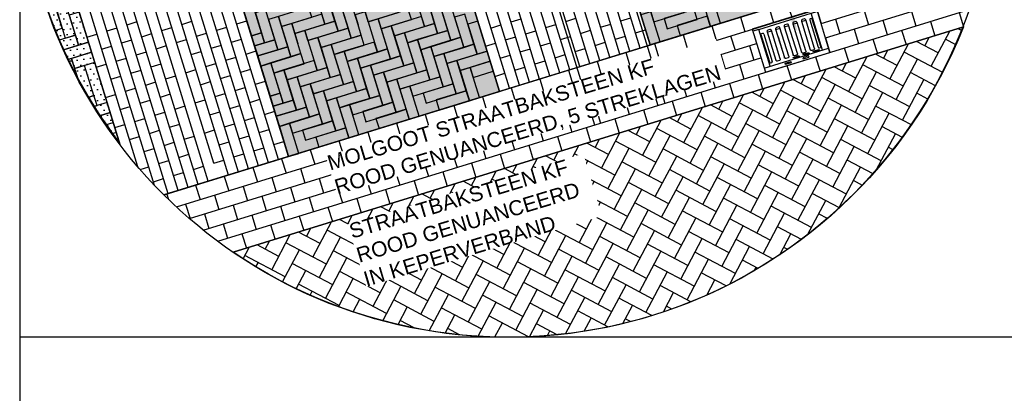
# Model space of a CAD drawing. Header units: metres. Extents: x 252743 to 254903, y 592696 to 593766.
# Tile 203 of 256: x 254463.93 to 254470.49, y 593475.3 to 593477.78. Entities that reach past the tile are written whole.
import ezdxf
from ezdxf import colors
from ezdxf.entities.mleader import LeaderData, LeaderLine
from ezdxf.math import Vec2, Vec3

# ---------------------------------------------------------------- set-up
doc = ezdxf.new("R2010")
doc.units = ezdxf.units.M
for name, color, linetype in [('N-WB-AANDUIDING PROFIEL', 4, 'Continuous'), ('N-WB-PROFIEL-ARC', 8, 'Continuous'), ('N-WB-PROFIEL-ARCERING', 8, 'Continuous'), ('N-WB-PROFIEL-KOLK', 8, 'Continuous'), ('N-WB-PROFIEL-LIJN', 3, 'Continuous'), ('N-WB-PROFIEL-TEKST 50', 7, 'Continuous')]:
    doc.layers.add(name, color=color, linetype=linetype)
doc.layers.add('N-WB-PROFIEL-HULP', color=6, linetype='Continuous', plot=False)
doc.layers.get('0').freeze()
doc.styles.add('N_STANDAARD HOLLEMA', font='arial.ttf', dxfattribs={"height": 2})
doc.styles.add('N_STANDARD 50', font='arial.ttf', dxfattribs={"height": 0.1})

# ---------------------------------------------------------------- blocks, each defined once
blk = doc.blocks.new('STR 9737')
at = {"ltscale": 0.2}
for p, q in [((1248.8465, 238.8777), (1248.8045, 238.8777)), ((1248.8465, 238.6212), (1248.8465, 238.8777)), ((1248.8623, 238.8445), (1248.8465, 238.8445)), ((1248.8515, 238.6403), (1248.8515, 238.8445)), ((1248.8698, 238.837), (1248.8698, 238.6478)), ((1248.8945, 238.8441), (1248.9245, 238.8441)), ((1248.9545, 238.8441), (1248.9845, 238.8441)), ((1249.0145, 238.8441), (1249.0445, 238.8441)), ((1249.0745, 238.8441), (1249.1045, 238.8441)), ((1249.1345, 238.8441), (1249.1645, 238.8441)), ((1249.1893, 238.838), (1249.1893, 238.6488)), ((1249.1968, 238.8455), (1249.2125, 238.8455)), ((1249.2075, 238.6413), (1249.2075, 238.8455)), ((1249.2125, 238.6212), (1249.2125, 238.8777)), ((1249.2125, 238.8777), (1249.2545, 238.8777)), ((1248.8623, 238.6403), (1248.8465, 238.6403)), ((1249.1968, 238.6413), (1249.2125, 238.6413))]:
    blk.add_line(p, q, dxfattribs=at)
blk.add_line((1248.8045, 238.6212), (1249.2545, 238.6212))
blk.add_lwpolyline([(1249.2545, 238.8922), (1248.8045, 238.8922), (1248.8045, 238.5922), (1249.2545, 238.5922)], close=True, dxfattribs=at)
blk.add_lwpolyline([(1248.8465, 238.8777), (1248.8465, 238.8777), (1249.2125, 238.8777)], dxfattribs=at)
for points in [[(1248.9245, 238.6478), (1248.9245, 238.847, 0.414214), (1248.917, 238.8545), (1248.902, 238.8545, 0.414214), (1248.8945, 238.847), (1248.8945, 238.6478)], [(1248.9845, 238.6478), (1248.9845, 238.847, 0.414214), (1248.977, 238.8545), (1248.962, 238.8545, 0.414214), (1248.9545, 238.847), (1248.9545, 238.6478)], [(1249.0445, 238.6478), (1249.0445, 238.847, 0.414214), (1249.037, 238.8545), (1249.022, 238.8545, 0.414214), (1249.0145, 238.847), (1249.0145, 238.6478)], [(1249.1045, 238.6478), (1249.1045, 238.847, 0.414214), (1249.097, 238.8545), (1249.082, 238.8545, 0.414214), (1249.0745, 238.847), (1249.0745, 238.6478)], [(1249.1645, 238.6478), (1249.1645, 238.847, 0.414214), (1249.157, 238.8545), (1249.142, 238.8545, 0.414214), (1249.1345, 238.847), (1249.1345, 238.6478)], [(1248.9245, 238.6478), (1248.9245, 238.6478, -0.414214), (1248.917, 238.6403), (1248.902, 238.6403, -0.414214), (1248.8945, 238.6478), (1248.8945, 238.6478)], [(1248.9845, 238.6478), (1248.9845, 238.6478, -0.414214), (1248.977, 238.6403), (1248.962, 238.6403, -0.414214), (1248.9545, 238.6478), (1248.9545, 238.6478)], [(1249.0445, 238.6478), (1249.0445, 238.6478, -0.414214), (1249.037, 238.6403), (1249.022, 238.6403, -0.414214), (1249.0145, 238.6478), (1249.0145, 238.6478)], [(1249.1045, 238.6478), (1249.1045, 238.6478, -0.414214), (1249.097, 238.6403), (1249.082, 238.6403, -0.414214), (1249.0745, 238.6478), (1249.0745, 238.6478)], [(1249.1645, 238.6478), (1249.1645, 238.6478, -0.414214), (1249.157, 238.6403), (1249.142, 238.6403, -0.414214), (1249.1345, 238.6478), (1249.1345, 238.6478)]]:
    blk.add_lwpolyline(points, format="xyb", dxfattribs=at)
for points in [[(1249.0108, 238.6321), (1249.0506, 238.6321), (1249.0506, 238.6263), (1249.0108, 238.6263)], [(1249.0808, 238.6321), (1249.1206, 238.6321), (1249.1206, 238.6263), (1249.0808, 238.6263)], [(1249.1508, 238.6321), (1249.1906, 238.6321), (1249.1906, 238.6263), (1249.1508, 238.6263)], [(1248.9472, 238.6107), (1248.988, 238.6107), (1248.988, 238.6024), (1248.9472, 238.6024)], [(1249.1119, 238.6107), (1249.071, 238.6107), (1249.071, 238.6024), (1249.1119, 238.6024)]]:
    blk.add_lwpolyline(points, close=True)
for centre, start, end in [((1248.8623, 238.837), 0, 90), ((1249.1968, 238.838), 90, 180), ((1248.8623, 238.6478), 270, 0), ((1249.1968, 238.6488), 180, 270)]:
    blk.add_arc(centre, 0.0075, start, end, dxfattribs=at)

msp = doc.modelspace()

# ---------------------------------------------------------------- hatches: boundary and pattern name
at = {"layer": 'N-WB-PROFIEL-ARC'}
h = msp.add_hatch(dxfattribs=at)
h.set_pattern_fill('DOTS', color=1, scale=0.025, angle=107.1329, style=0)
h.set_pattern_definition([(124.26576, (254455.38964, 593473.165066), (-0.04397181, -0.00594577), [0, -0.0396875])])
h.paths.add_polyline_path([(254468.1342, 593477.6154), (254469.5395, 593478.0486), (254468.3431, 593481.9284), (254466.9382, 593481.4952)])
h = msp.add_hatch(dxfattribs=at)
h.set_pattern_fill('DOTS', color=1, scale=0.025, angle=107.1329, style=0)
h.set_pattern_definition([(124.26576, (254452.98134, 593472.421015), (-0.04397181, -0.00594577), [0, -0.0396875])])
h.paths.add_polyline_path([(254465.7258, 593476.8729), (254467.1302, 593477.3058), (254465.9343, 593481.1859), (254464.5295, 593480.7527)])
h = msp.add_hatch(dxfattribs=at)
h.set_pattern_fill('DOTS', color=1, scale=0.025, angle=107.1329, style=0)
h.set_pattern_definition([(124.26576, (254450.572377, 593471.680058), (-0.04397181, -0.00594577), [0, -0.0396875])])
edge = h.paths.add_edge_path()
edge.add_arc((254467.1425, 593478.9173), 3.2068, 176.76852, 217.5036)
edge.add_line((254464.5985, 593476.9649), (254463.9408, 593479.0981))
h = msp.add_hatch(dxfattribs=at)
h.set_pattern_fill('AR-HBONE', color=256, scale=0.001, style=0)
h.set_pattern_definition([(62.1329, (254465.25332, 593476.30872), (-0.0423277, 0.137308), [0.3048, -0.1016]), (152.1329, (254465.30081, 593476.39853), (-0.0423277, 0.137308), [0.3048, -0.1016])])
edge = h.paths.add_edge_path()
edge.add_arc((254467.1898, 593478.9299), 3.259, 235.75936, 338.50636, ccw=False)
edge.add_line((254465.356, 593476.2357), (254470.2222, 593477.7358))

# ---------------------------------------------------------------- linework, layer by layer
at = {"layer": 'N-WB-AANDUIDING PROFIEL', "lineweight": -3}
msp.add_circle((254467.1887, 593478.9229), 3.2527, dxfattribs=at)
at = {"layer": 'N-WB-PROFIEL-ARC'}
for p, q in [((254468.0003, 593477.5745), (254466.8044, 593481.454)), ((254468.0673, 593477.5949), (254466.8713, 593481.4746)), ((254468.1341, 593477.6157), (254466.9382, 593481.4952)), ((254467.7997, 593477.5124), (254466.6037, 593481.3921)), ((254467.8665, 593477.5332), (254466.6706, 593481.4127)), ((254467.9335, 593477.5537), (254466.7375, 593481.4333)), ((254467.5989, 593477.4507), (254466.403, 593481.3302)), ((254467.6659, 593477.4712), (254466.4699, 593481.3508)), ((254467.7327, 593477.492), (254466.5368, 593481.3715)), ((254467.3982, 593477.3887), (254466.2023, 593481.2684)), ((254467.4652, 593477.4093), (254466.2692, 593481.289)), ((254467.532, 593477.4299), (254466.3361, 593481.3096)), ((254467.1306, 593477.3062), (254465.9346, 593481.1859)), ((254467.1975, 593477.3268), (254466.0016, 593481.2065)), ((254467.2644, 593477.3474), (254466.0685, 593481.2271)), ((254467.3313, 593477.3681), (254466.1354, 593481.2477)), ((254465.7255, 593476.8728), (254464.5295, 593480.7527)), ((254465.6586, 593476.8522), (254464.4699, 593480.7083)), ((254465.5917, 593476.8316), (254464.4205, 593480.6308)), ((254465.5248, 593476.811), (254464.3722, 593480.5499)), ((254465.4579, 593476.7903), (254464.325, 593480.4653)), ((254465.391, 593476.7697), (254464.279, 593480.3767)), ((254465.3241, 593476.7491), (254464.2344, 593480.2838)), ((254465.2262, 593476.8288), (254464.1913, 593480.186)), ((254465.1903, 593476.7079), (254464.1499, 593480.0828)), ((254465.1234, 593476.6872), (254464.1103, 593479.9734)), ((254465.0565, 593476.6666), (254464.073, 593479.8569)), ((254464.9896, 593476.646), (254464.0383, 593479.7319)), ((254464.9227, 593476.6254), (254464.0066, 593479.5969)), ((254464.8323, 593476.6808), (254463.9789, 593479.4492)), ((254464.7212, 593476.8037), (254463.9563, 593479.285)), ((254464.6031, 593476.9495), (254463.9408, 593479.0981)), ((254470.3828, 593478.3086), (254464.8949, 593476.6168)), ((254470.383, 593478.3092), (254466.3171, 593477.0558)), ((254467.6411, 593477.4634), (254470.0113, 593478.194)), ((254468.9281, 593477.8601), (254468.9576, 593477.7646)), ((254469.2443, 593477.8529), (254469.2737, 593477.7574)), ((254469.5604, 593477.8457), (254469.5899, 593477.7502)), ((254465.3802, 593477.7553), (254465.4471, 593477.7759)), ((254467.2076, 593477.7694), (254467.2745, 593477.79)), ((254467.5731, 593477.7722), (254467.64, 593477.7928)), ((254467.9385, 593477.775), (254468.0054, 593477.7956)), ((254468.737, 593477.8012), (254468.7665, 593477.7056)), ((254469.3693, 593477.7868), (254469.3987, 593477.6913)), ((254469.6854, 593477.7796), (254469.7149, 593477.6841)), ((254469.8765, 593477.8386), (254469.906, 593477.743)), ((254470.1927, 593477.8314), (254470.2222, 593477.7358)), ((254464.5155, 593477.7085), (254464.5824, 593477.7291)), ((254464.6493, 593477.7497), (254464.7162, 593477.7704)), ((254464.881, 593477.7113), (254464.9479, 593477.7319)), ((254465.0147, 593477.7525), (254465.0816, 593477.7731)), ((254465.2464, 593477.714), (254465.3133, 593477.7347)), ((254467.0738, 593477.7282), (254467.1407, 593477.7488)), ((254467.3055, 593477.6897), (254467.3724, 593477.7103)), ((254467.4393, 593477.731), (254467.5062, 593477.7516)), ((254467.6709, 593477.6925), (254467.7378, 593477.7131)), ((254467.8047, 593477.7337), (254467.8716, 593477.7544)), ((254468.0364, 593477.6953), (254468.1033, 593477.7159)), ((254468.5459, 593477.7423), (254468.5753, 593477.6467)), ((254469.4943, 593477.7207), (254469.5238, 593477.6252)), ((254469.8104, 593477.7135), (254469.8399, 593477.618)), ((254470.0016, 593477.7725), (254470.031, 593477.6769)), ((254464.3817, 593477.6672), (254464.4486, 593477.6879)), ((254464.6133, 593477.6288), (254464.6802, 593477.6494)), ((254464.7471, 593477.67), (254464.814, 593477.6906)), ((254464.9788, 593477.6315), (254465.0457, 593477.6522)), ((254465.1126, 593477.6728), (254465.1795, 593477.6934)), ((254465.3442, 593477.6343), (254465.4111, 593477.6549)), ((254467.1717, 593477.6485), (254467.2385, 593477.6691)), ((254467.5371, 593477.6512), (254467.604, 593477.6719)), ((254467.9026, 593477.654), (254467.9695, 593477.6746)), ((254468.3547, 593477.6834), (254468.3842, 593477.5878)), ((254468.6709, 593477.6762), (254468.7003, 593477.5806)), ((254468.987, 593477.669), (254469.0165, 593477.5734)), ((254469.3032, 593477.6618), (254469.3326, 593477.5662)), ((254469.6193, 593477.6546), (254469.6488, 593477.5591)), ((254464.4796, 593477.5875), (254464.5464, 593477.6081)), ((254464.845, 593477.5903), (254464.9119, 593477.6109)), ((254465.2104, 593477.5931), (254465.2773, 593477.6137)), ((254467.0378, 593477.6072), (254467.1047, 593477.6278)), ((254467.2695, 593477.5687), (254467.3364, 593477.5894)), ((254467.4033, 593477.61), (254467.4702, 593477.6306)), ((254467.6349, 593477.5715), (254467.7018, 593477.5921)), ((254467.7688, 593477.6128), (254467.8356, 593477.6334)), ((254468.1636, 593477.6244), (254468.1931, 593477.5289)), ((254468.4798, 593477.6173), (254468.5092, 593477.5217)), ((254468.7959, 593477.6101), (254468.8254, 593477.5145)), ((254469.4282, 593477.5957), (254469.4577, 593477.5001)), ((254464.5774, 593477.5078), (254464.6443, 593477.5284)), ((254464.7112, 593477.5491), (254464.7781, 593477.5697)), ((254465.0766, 593477.5518), (254465.1435, 593477.5724)), ((254465.3083, 593477.5134), (254465.3752, 593477.534)), ((254465.4421, 593477.5546), (254465.509, 593477.5752)), ((254467.1357, 593477.5275), (254467.2026, 593477.5481)), ((254467.5011, 593477.5303), (254467.568, 593477.5509)), ((254467.9725, 593477.5655), (254468.002, 593477.47)), ((254468.2886, 593477.5583), (254468.3181, 593477.4628)), ((254468.6048, 593477.5512), (254468.6342, 593477.4556)), ((254469.2371, 593477.5368), (254469.2665, 593477.4412)), ((254464.4436, 593477.4666), (254464.5105, 593477.4872)), ((254464.6752, 593477.4281), (254464.7421, 593477.4487)), ((254464.809, 593477.4693), (254464.8759, 593477.49)), ((254465.0406, 593477.4309), (254465.1075, 593477.4515)), ((254465.1745, 593477.4721), (254465.2413, 593477.4927)), ((254465.4061, 593477.4336), (254465.473, 593477.4543)), ((254467.2335, 593477.4478), (254467.3004, 593477.4684)), ((254467.3673, 593477.489), (254467.4342, 593477.5096)), ((254467.5902, 593477.4477), (254467.6197, 593477.3521)), ((254467.7814, 593477.5066), (254467.8108, 593477.411)), ((254468.0975, 593477.4994), (254468.127, 593477.4039)), ((254468.4137, 593477.4922), (254468.4431, 593477.3967)), ((254468.7298, 593477.485), (254468.7593, 593477.3895)), ((254469.0459, 593477.4779), (254469.0754, 593477.3823)), ((254464.5414, 593477.3868), (254464.6083, 593477.4075)), ((254464.9069, 593477.3896), (254464.9738, 593477.4102)), ((254465.2723, 593477.3924), (254465.3392, 593477.413)), ((254467.0997, 593477.4065), (254467.1666, 593477.4272)), ((254467.3991, 593477.3888), (254467.4286, 593477.2932)), ((254467.7153, 593477.3816), (254467.7447, 593477.286)), ((254467.9064, 593477.4405), (254467.9358, 593477.3449)), ((254468.2225, 593477.4333), (254468.252, 593477.3378)), ((254468.5387, 593477.4261), (254468.5681, 593477.3306)), ((254468.8548, 593477.4189), (254468.8843, 593477.3234)), ((254464.6392, 593477.3071), (254464.7061, 593477.3277)), ((254464.7731, 593477.3484), (254464.8399, 593477.369)), ((254465.1385, 593477.3511), (254465.2054, 593477.3718)), ((254465.3701, 593477.3127), (254465.437, 593477.3333)), ((254465.5039, 593477.3539), (254465.5708, 593477.3745)), ((254467.208, 593477.3299), (254467.2375, 593477.2343)), ((254467.5241, 593477.3227), (254467.5536, 593477.2271)), ((254467.8403, 593477.3155), (254467.8697, 593477.2199)), ((254468.0314, 593477.3744), (254468.0609, 593477.2788)), ((254468.3475, 593477.3672), (254468.377, 593477.2717)), ((254468.6637, 593477.36), (254468.6932, 593477.2645)), ((254464.5055, 593477.2659), (254464.5723, 593477.2865)), ((254464.8709, 593477.2687), (254464.9378, 593477.2893)), ((254465.1025, 593477.2302), (254465.1694, 593477.2508)), ((254465.2363, 593477.2714), (254465.3032, 593477.2921)), ((254465.468, 593477.233), (254465.5348, 593477.2536)), ((254467.0169, 593477.2709), (254467.0463, 593477.1754)), ((254467.333, 593477.2638), (254467.3625, 593477.1682)), ((254467.6492, 593477.2566), (254467.6786, 593477.161)), ((254467.9653, 593477.2494), (254467.9948, 593477.1538)), ((254468.1564, 593477.3083), (254468.1859, 593477.2127)), ((254468.4726, 593477.3011), (254468.502, 593477.2056)), ((254464.6033, 593477.1862), (254464.6702, 593477.2068)), ((254464.7371, 593477.2274), (254464.804, 593477.248)), ((254464.9687, 593477.1889), (254465.0356, 593477.2096)), ((254465.3341, 593477.1917), (254465.401, 593477.2123)), ((254466.8257, 593477.212), (254466.8552, 593477.1165)), ((254467.1419, 593477.2048), (254467.1714, 593477.1093)), ((254467.458, 593477.1976), (254467.4875, 593477.1021)), ((254467.7742, 593477.1905), (254467.8036, 593477.0949)), ((254468.0903, 593477.1833), (254468.1198, 593477.0877)), ((254468.2814, 593477.2422), (254468.3109, 593477.1466)), ((254464.7011, 593477.1064), (254464.768, 593477.1271)), ((254464.8349, 593477.1477), (254464.9018, 593477.1683)), ((254465.2003, 593477.1505), (254465.2672, 593477.1711)), ((254465.432, 593477.112), (254465.4989, 593477.1326)), ((254465.5658, 593477.1532), (254465.6327, 593477.1739)), ((254466.6346, 593477.1531), (254466.6641, 593477.0575)), ((254466.9508, 593477.1459), (254466.9802, 593477.0504)), ((254467.2669, 593477.1387), (254467.2964, 593477.0432)), ((254467.5831, 593477.1315), (254467.6125, 593477.036)), ((254467.8992, 593477.1244), (254467.9287, 593477.0288)), ((254464.5673, 593477.0652), (254464.6342, 593477.0858)), ((254464.9327, 593477.068), (254464.9996, 593477.0886)), ((254465.2982, 593477.0707), (254465.3651, 593477.0914)), ((254465.5298, 593477.0323), (254465.5967, 593477.0529)), ((254466.4435, 593477.0942), (254466.473, 593476.9986)), ((254466.7596, 593477.087), (254466.7891, 593476.9914)), ((254467.0758, 593477.0798), (254467.1052, 593476.9843)), ((254467.3919, 593477.0726), (254467.4214, 593476.9771)), ((254467.7081, 593477.0654), (254467.7375, 593476.9699)), ((254464.6651, 593476.9855), (254464.732, 593477.0061)), ((254464.7989, 593477.0267), (254464.8658, 593477.0473)), ((254465.0306, 593476.9883), (254465.0975, 593477.0089)), ((254465.1644, 593477.0295), (254465.2313, 593477.0501)), ((254465.396, 593476.991), (254465.4629, 593477.0117)), ((254466.2524, 593477.0353), (254466.2818, 593476.9397)), ((254466.5685, 593477.0281), (254466.598, 593476.9325)), ((254466.8847, 593477.0209), (254466.9141, 593476.9253)), ((254467.2008, 593477.0137), (254467.2303, 593476.9181)), ((254467.5169, 593477.0065), (254467.5464, 593476.911)), ((254464.763, 593476.9058), (254464.8299, 593476.9264)), ((254464.8968, 593476.947), (254464.9637, 593476.9676)), ((254465.2622, 593476.9498), (254465.3291, 593476.9704)), ((254465.4939, 593476.9113), (254465.5607, 593476.9319)), ((254465.6277, 593476.9526), (254465.6946, 593476.9732)), ((254466.0612, 593476.9763), (254466.0907, 593476.8808)), ((254466.3774, 593476.9692), (254466.4069, 593476.8736)), ((254466.6935, 593476.962), (254466.723, 593476.8664)), ((254467.0097, 593476.9548), (254467.0391, 593476.8592)), ((254467.3258, 593476.9476), (254467.3553, 593476.852)), ((254464.9946, 593476.8673), (254465.0615, 593476.8879)), ((254465.36, 593476.8701), (254465.4269, 593476.8907)), ((254465.679, 593476.8585), (254465.7085, 593476.763)), ((254465.8701, 593476.9174), (254465.8996, 593476.8219)), ((254466.1863, 593476.9102), (254466.2157, 593476.8147)), ((254466.5024, 593476.9031), (254466.5319, 593476.8075)), ((254466.8186, 593476.8959), (254466.848, 593476.8003)), ((254467.1347, 593476.8887), (254467.1642, 593476.7931)), ((254464.7353, 593476.7874), (254464.7939, 593476.8054)), ((254464.8608, 593476.826), (254464.9277, 593476.8467)), ((254465.0925, 593476.7876), (254465.1593, 593476.8082)), ((254465.2262, 593476.8288), (254465.2931, 593476.8494)), ((254465.4879, 593476.7996), (254465.5173, 593476.704)), ((254465.804, 593476.7924), (254465.8335, 593476.6968)), ((254465.9951, 593476.8513), (254466.0246, 593476.7558)), ((254466.3113, 593476.8441), (254466.3407, 593476.7486)), ((254466.6274, 593476.837), (254466.6569, 593476.7414)), ((254466.9436, 593476.8298), (254466.973, 593476.7342)), ((254464.8248, 593476.7051), (254464.8917, 593476.7257)), ((254464.9586, 593476.7463), (254465.0255, 593476.7669)), ((254465.2967, 593476.7407), (254465.3262, 593476.6451)), ((254465.6129, 593476.7335), (254465.6424, 593476.6379)), ((254465.929, 593476.7263), (254465.9585, 593476.6307)), ((254466.1202, 593476.7852), (254466.1496, 593476.6897)), ((254466.4363, 593476.778), (254466.4658, 593476.6825)), ((254466.7524, 593476.7709), (254466.7819, 593476.6753)), ((254465.1056, 593476.6818), (254465.1351, 593476.5862)), ((254465.4218, 593476.6746), (254465.4512, 593476.579)), ((254465.7379, 593476.6674), (254465.7674, 593476.5718)), ((254466.0541, 593476.6602), (254466.0835, 593476.5646)), ((254466.2452, 593476.7191), (254466.2746, 593476.6236)), ((254466.5613, 593476.7119), (254466.5908, 593476.6164)), ((254464.9145, 593476.6228), (254464.9257, 593476.5866)), ((254465.2306, 593476.6157), (254465.2601, 593476.5201)), ((254465.5468, 593476.6085), (254465.5762, 593476.5129)), ((254465.8629, 593476.6013), (254465.8924, 593476.5057)), ((254466.1791, 593476.5941), (254466.2085, 593476.4985)), ((254466.3702, 593476.653), (254466.3997, 593476.5575)), ((254465.0395, 593476.5567), (254465.069, 593476.4612)), ((254465.3557, 593476.5496), (254465.3851, 593476.454)), ((254465.6718, 593476.5424), (254465.7013, 593476.4468)), ((254465.9879, 593476.5352), (254466.0174, 593476.4396)), ((254465.1645, 593476.4906), (254465.194, 593476.3951)), ((254465.4807, 593476.4834), (254465.5101, 593476.3879)), ((254465.7968, 593476.4763), (254465.8263, 593476.3807)), ((254465.2896, 593476.4245), (254465.319, 593476.329)), ((254465.6057, 593476.4173), (254465.6352, 593476.3218)), ((254465.4146, 593476.3584), (254465.444, 593476.2629))]:
    msp.add_line(p, q, dxfattribs=at)
at = {"layer": 'N-WB-PROFIEL-ARC', "flags": 128}
for points in [[(254465.9054, 593477.9539), (254465.9673, 593477.7532), (254466.0342, 593477.7738), (254465.9723, 593477.9745)], [(254465.9054, 593477.9539), (254465.9673, 593477.7532), (254466.0342, 593477.7738), (254465.9723, 593477.9745)], [(254465.9929, 593477.9076), (254466.0548, 593477.7069), (254466.1217, 593477.7276), (254466.0598, 593477.9282)], [(254465.9929, 593477.9076), (254466.0548, 593477.7069), (254466.1217, 593477.7276), (254466.0598, 593477.9282)], [(254466.6568, 593477.8926), (254466.7187, 593477.6919), (254466.7856, 593477.7125), (254466.7237, 593477.9132)], [(254466.6568, 593477.8926), (254466.7187, 593477.6919), (254466.7856, 593477.7125), (254466.7237, 593477.9132)], [(254468.4742, 593477.94), (254468.5361, 593477.7393), (254468.603, 593477.7599), (254468.5411, 593477.9606)], [(254468.4742, 593477.94), (254468.5361, 593477.7393), (254468.603, 593477.7599), (254468.5411, 593477.9606)], [(254464.1758, 593477.8603), (254464.2377, 593477.6596), (254464.3046, 593477.6802), (254464.2427, 593477.8809)], [(254465.4164, 593477.8763), (254465.4783, 593477.6756), (254465.5452, 593477.6963), (254465.4833, 593477.897)], [(254465.4164, 593477.8763), (254465.4783, 593477.6756), (254465.5452, 593477.6963), (254465.4833, 593477.897)], [(254465.5039, 593477.8301), (254465.5658, 593477.6294), (254465.6327, 593477.65), (254465.5708, 593477.8507)], [(254465.5039, 593477.8301), (254465.5658, 593477.6294), (254465.6327, 593477.65), (254465.5708, 593477.8507)], [(254465.859, 593477.8663), (254465.6583, 593477.8044), (254465.679, 593477.7375), (254465.8796, 593477.7994)], [(254465.859, 593477.8663), (254465.6583, 593477.8044), (254465.679, 593477.7375), (254465.8796, 593477.7994)], [(254466.4355, 593477.8976), (254466.2349, 593477.8357), (254466.2555, 593477.7688), (254466.4562, 593477.8307)], [(254466.5231, 593477.8513), (254466.3224, 593477.7894), (254466.343, 593477.7225), (254466.5437, 593477.7844)], [(254466.7444, 593477.8463), (254466.8062, 593477.6456), (254466.8731, 593477.6663), (254466.8112, 593477.8669)], [(254466.7444, 593477.8463), (254466.8062, 593477.6456), (254466.8731, 593477.6663), (254466.8112, 593477.8669)], [(254468.3403, 593477.8987), (254468.1396, 593477.8368), (254468.1602, 593477.7699), (254468.3609, 593477.8318)], [(254468.3403, 593477.8987), (254468.1396, 593477.8368), (254468.1602, 593477.7699), (254468.3609, 593477.8318)], [(254468.4278, 593477.8524), (254468.2271, 593477.7905), (254468.2477, 593477.7236), (254468.4484, 593477.7855)], [(254468.4278, 593477.8524), (254468.2271, 593477.7905), (254468.2477, 593477.7236), (254468.4484, 593477.7855)], [(254464.2634, 593477.814), (254464.3252, 593477.6133), (254464.3921, 593477.634), (254464.3303, 593477.8346)], [(254465.5914, 593477.7838), (254465.6533, 593477.5831), (254465.7202, 593477.6037), (254465.6583, 593477.8044)], [(254465.5914, 593477.7838), (254465.6533, 593477.5831), (254465.7202, 593477.6037), (254465.6583, 593477.8044)], [(254465.9467, 593477.8201), (254465.746, 593477.7582), (254465.7666, 593477.6913), (254465.9673, 593477.7532)], [(254466.0342, 593477.7738), (254465.8335, 593477.7119), (254465.8541, 593477.645), (254466.0548, 593477.7069)], [(254466.2555, 593477.7688), (254466.3174, 593477.5681), (254466.3843, 593477.5888), (254466.3224, 593477.7894)], [(254466.2555, 593477.7688), (254466.3174, 593477.5681), (254466.3843, 593477.5888), (254466.3224, 593477.7894)], [(254466.6106, 593477.8051), (254466.4099, 593477.7432), (254466.4305, 593477.6763), (254466.6312, 593477.7382)], [(254466.8319, 593477.8), (254466.8938, 593477.5994), (254466.9606, 593477.62), (254466.8988, 593477.8207)], [(254466.8319, 593477.8), (254466.8938, 593477.5994), (254466.9606, 593477.62), (254466.8988, 593477.8207)], [(254466.9194, 593477.7538), (254466.9813, 593477.5531), (254467.0482, 593477.5737), (254466.9863, 593477.7744)], [(254466.9194, 593477.7538), (254466.9813, 593477.5531), (254467.0482, 593477.5737), (254466.9863, 593477.7744)], [(254468.0727, 593477.8162), (254468.1346, 593477.6155), (254468.2015, 593477.6361), (254468.1396, 593477.8368)], [(254468.0727, 593477.8162), (254468.1346, 593477.6155), (254468.2015, 593477.6361), (254468.1396, 593477.8368)], [(254468.5153, 593477.8061), (254468.3146, 593477.7443), (254468.3353, 593477.6774), (254468.5359, 593477.7393)], [(254468.5153, 593477.8061), (254468.3146, 593477.7443), (254468.3353, 593477.6774), (254468.5359, 593477.7393)], [(254466.1217, 593477.7276), (254465.921, 593477.6657), (254465.9417, 593477.5988), (254466.1423, 593477.6607)], [(254466.1217, 593477.7276), (254465.921, 593477.6657), (254465.9417, 593477.5988), (254466.1423, 593477.6607)], [(254466.343, 593477.7225), (254466.4049, 593477.5219), (254466.4718, 593477.5425), (254466.4099, 593477.7432)], [(254466.343, 593477.7225), (254466.4049, 593477.5219), (254466.4718, 593477.5425), (254466.4099, 593477.7432)], [(254466.6981, 593477.7588), (254466.4974, 593477.6969), (254466.518, 593477.63), (254466.7187, 593477.6919)], [(254466.7856, 593477.7125), (254466.5849, 593477.6506), (254466.6056, 593477.5837), (254466.8062, 593477.6456)], [(254465.5452, 593477.6963), (254465.4783, 593477.6756), (254465.4989, 593477.6088), (254465.5658, 593477.6294)], [(254465.5452, 593477.6963), (254465.4783, 593477.6756), (254465.4989, 593477.6088), (254465.5658, 593477.6294)], [(254465.6327, 593477.65), (254465.4989, 593477.6088), (254465.5195, 593477.5419), (254465.6533, 593477.5831)], [(254465.6327, 593477.65), (254465.4989, 593477.6088), (254465.5195, 593477.5419), (254465.6533, 593477.5831)], [(254465.854, 593477.645), (254465.9159, 593477.4443), (254465.9828, 593477.465), (254465.9209, 593477.6656)], [(254465.854, 593477.645), (254465.9159, 593477.4443), (254465.9828, 593477.465), (254465.9209, 593477.6656)], [(254466.2092, 593477.6813), (254466.0085, 593477.6194), (254466.0292, 593477.5525), (254466.2298, 593477.6144)], [(254466.2092, 593477.6813), (254466.0085, 593477.6194), (254466.0292, 593477.5525), (254466.2298, 593477.6144)], [(254466.4305, 593477.6763), (254466.4924, 593477.4756), (254466.5593, 593477.4962), (254466.4974, 593477.6969)], [(254466.4305, 593477.6763), (254466.4924, 593477.4756), (254466.5593, 593477.4962), (254466.4974, 593477.6969)], [(254466.518, 593477.63), (254466.5799, 593477.4293), (254466.6468, 593477.45), (254466.5849, 593477.6506)], [(254466.8731, 593477.6663), (254466.6725, 593477.6044), (254466.6931, 593477.5375), (254466.8938, 593477.5994)], [(254465.7202, 593477.6037), (254465.5195, 593477.5419), (254465.5402, 593477.475), (254465.7408, 593477.5369)], [(254465.7202, 593477.6037), (254465.5195, 593477.5419), (254465.5402, 593477.475), (254465.7408, 593477.5369)], [(254465.9417, 593477.5988), (254466.0035, 593477.3981), (254466.0704, 593477.4187), (254466.0085, 593477.6194)], [(254465.9417, 593477.5988), (254466.0035, 593477.3981), (254466.0704, 593477.4187), (254466.0085, 593477.6194)], [(254466.2967, 593477.635), (254466.0961, 593477.5731), (254466.1167, 593477.5062), (254466.3174, 593477.5681)], [(254466.2967, 593477.635), (254466.0961, 593477.5731), (254466.1167, 593477.5062), (254466.3174, 593477.5681)], [(254466.3843, 593477.5888), (254466.1836, 593477.5269), (254466.2042, 593477.46), (254466.4049, 593477.5219)], [(254466.3843, 593477.5888), (254466.1836, 593477.5269), (254466.2042, 593477.46), (254466.4049, 593477.5219)], [(254466.6056, 593477.5837), (254466.6674, 593477.3831), (254466.7343, 593477.4037), (254466.6725, 593477.6044)], [(254466.9606, 593477.62), (254466.76, 593477.5581), (254466.7806, 593477.4912), (254466.9813, 593477.5531)], [(254466.9606, 593477.62), (254466.76, 593477.5581), (254466.7806, 593477.4912), (254466.9813, 593477.5531)], [(254464.4128, 593477.5671), (254464.279, 593477.5258), (254464.2996, 593477.4589), (254464.4334, 593477.5002)], [(254464.4128, 593477.5671), (254464.279, 593477.5258), (254464.2996, 593477.4589), (254464.4334, 593477.5002)], [(254465.8077, 593477.5575), (254465.6071, 593477.4956), (254465.6277, 593477.4287), (254465.8284, 593477.4906)], [(254465.8077, 593477.5575), (254465.6071, 593477.4956), (254465.6277, 593477.4287), (254465.8284, 593477.4906)], [(254466.0292, 593477.5525), (254466.0911, 593477.3518), (254466.1579, 593477.3725), (254466.0961, 593477.5731)], [(254466.0292, 593477.5525), (254466.0911, 593477.3518), (254466.1579, 593477.3725), (254466.0961, 593477.5731)], [(254466.1167, 593477.5062), (254466.1786, 593477.3056), (254466.2455, 593477.3262), (254466.1836, 593477.5269)], [(254466.1167, 593477.5062), (254466.1786, 593477.3056), (254466.2455, 593477.3262), (254466.1836, 593477.5269)], [(254466.4718, 593477.5425), (254466.2711, 593477.4806), (254466.2917, 593477.4137), (254466.4924, 593477.4756)], [(254466.6931, 593477.5375), (254466.755, 593477.3368), (254466.8219, 593477.3574), (254466.76, 593477.5581)], [(254466.6931, 593477.5375), (254466.755, 593477.3368), (254466.8219, 593477.3574), (254466.76, 593477.5581)], [(254466.7806, 593477.4912), (254466.8425, 593477.2905), (254466.9094, 593477.3112), (254466.8475, 593477.5118)], [(254467.0482, 593477.5737), (254466.8475, 593477.5118), (254466.8681, 593477.445), (254467.0688, 593477.5068)], [(254467.0482, 593477.5737), (254466.8475, 593477.5118), (254466.8681, 593477.445), (254467.0688, 593477.5068)], [(254465.5402, 593477.475), (254465.6021, 593477.2743), (254465.6689, 593477.2949), (254465.6071, 593477.4956)], [(254465.5402, 593477.475), (254465.6021, 593477.2743), (254465.6689, 593477.2949), (254465.6071, 593477.4956)], [(254465.6277, 593477.4287), (254465.6896, 593477.228), (254465.7565, 593477.2487), (254465.6946, 593477.4493)], [(254465.6277, 593477.4287), (254465.6896, 593477.228), (254465.7565, 593477.2487), (254465.6946, 593477.4493)], [(254465.8953, 593477.5112), (254465.6946, 593477.4493), (254465.7152, 593477.3824), (254465.9159, 593477.4443)], [(254465.8953, 593477.5112), (254465.6946, 593477.4493), (254465.7152, 593477.3824), (254465.9159, 593477.4443)], [(254465.9828, 593477.465), (254465.7821, 593477.4031), (254465.8027, 593477.3362), (254466.0034, 593477.3981)], [(254465.9828, 593477.465), (254465.7821, 593477.4031), (254465.8027, 593477.3362), (254466.0034, 593477.3981)], [(254466.2042, 593477.46), (254466.2661, 593477.2593), (254466.333, 593477.2799), (254466.2711, 593477.4806)], [(254466.5593, 593477.4962), (254466.3586, 593477.4343), (254466.3792, 593477.3675), (254466.5799, 593477.4293)], [(254466.6468, 593477.45), (254466.4461, 593477.3881), (254466.4668, 593477.3212), (254466.6674, 593477.3831)], [(254466.6468, 593477.45), (254466.4461, 593477.3881), (254466.4668, 593477.3212), (254466.6674, 593477.3831)], [(254466.8681, 593477.445), (254466.93, 593477.2443), (254466.9969, 593477.2649), (254466.935, 593477.4656)], [(254467.0688, 593477.5068), (254466.935, 593477.4656), (254466.9556, 593477.3987), (254467.0894, 593477.4399)], [(254467.0688, 593477.5068), (254466.935, 593477.4656), (254466.9556, 593477.3987), (254467.0894, 593477.4399)], [(254465.7152, 593477.3824), (254465.7771, 593477.1818), (254465.844, 593477.2024), (254465.7821, 593477.4031)], [(254465.7152, 593477.3824), (254465.7771, 593477.1818), (254465.844, 593477.2024), (254465.7821, 593477.4031)], [(254466.0704, 593477.4187), (254465.8698, 593477.3568), (254465.8904, 593477.29), (254466.0911, 593477.3518)], [(254466.2917, 593477.4137), (254466.3536, 593477.213), (254466.4205, 593477.2337), (254466.3586, 593477.4343)], [(254466.3792, 593477.3675), (254466.4411, 593477.1668), (254466.508, 593477.1874), (254466.4461, 593477.3881)], [(254466.7343, 593477.4037), (254466.5337, 593477.3418), (254466.5543, 593477.2749), (254466.755, 593477.3368)], [(254466.7343, 593477.4037), (254466.5337, 593477.3418), (254466.5543, 593477.2749), (254466.755, 593477.3368)], [(254465.8027, 593477.3362), (254465.8646, 593477.1355), (254465.9315, 593477.1561), (254465.8696, 593477.3568)], [(254466.1579, 593477.3725), (254465.9573, 593477.3106), (254465.9779, 593477.2437), (254466.1786, 593477.3056)], [(254466.2455, 593477.3262), (254466.0448, 593477.2643), (254466.0654, 593477.1974), (254466.2661, 593477.2593)], [(254466.2455, 593477.3262), (254466.0448, 593477.2643), (254466.0654, 593477.1974), (254466.2661, 593477.2593)], [(254466.4668, 593477.3212), (254466.5286, 593477.1205), (254466.5955, 593477.1411), (254466.5337, 593477.3418)], [(254466.8219, 593477.3574), (254466.6212, 593477.2956), (254466.6418, 593477.2287), (254466.8425, 593477.2905)], [(254466.8219, 593477.3574), (254466.6212, 593477.2956), (254466.6418, 593477.2287), (254466.8425, 593477.2905)], [(254465.6689, 593477.2949), (254465.6021, 593477.2743), (254465.6227, 593477.2074), (254465.6896, 593477.228)], [(254465.6689, 593477.2949), (254465.6021, 593477.2743), (254465.6227, 593477.2074), (254465.6896, 593477.228)], [(254465.8902, 593477.2899), (254465.9521, 593477.0892), (254466.019, 593477.1099), (254465.9571, 593477.3105)], [(254465.9778, 593477.2437), (254466.0396, 593477.043), (254466.1065, 593477.0636), (254466.0447, 593477.2643)], [(254466.333, 593477.2799), (254466.1323, 593477.2181), (254466.1529, 593477.1512), (254466.3536, 593477.213)], [(254466.333, 593477.2799), (254466.1323, 593477.2181), (254466.1529, 593477.1512), (254466.3536, 593477.213)], [(254466.9094, 593477.3112), (254466.7087, 593477.2493), (254466.7293, 593477.1824), (254466.93, 593477.2443)], [(254465.7565, 593477.2487), (254465.6227, 593477.2074), (254465.6433, 593477.1405), (254465.7771, 593477.1818)], [(254465.7565, 593477.2487), (254465.6227, 593477.2074), (254465.6433, 593477.1405), (254465.7771, 593477.1818)], [(254465.844, 593477.2024), (254465.6433, 593477.1405), (254465.6639, 593477.0736), (254465.8646, 593477.1355)], [(254465.844, 593477.2024), (254465.6433, 593477.1405), (254465.6639, 593477.0736), (254465.8646, 593477.1355)], [(254466.0654, 593477.1974), (254466.1273, 593476.9968), (254466.1942, 593477.0174), (254466.1323, 593477.2181)], [(254466.0654, 593477.1974), (254466.1273, 593476.9968), (254466.1942, 593477.0174), (254466.1323, 593477.2181)], [(254466.4205, 593477.2337), (254466.2198, 593477.1718), (254466.2405, 593477.1049), (254466.4411, 593477.1668)], [(254466.4205, 593477.2337), (254466.2198, 593477.1718), (254466.2405, 593477.1049), (254466.4411, 593477.1668)], [(254466.508, 593477.1874), (254466.3073, 593477.1255), (254466.328, 593477.0586), (254466.5286, 593477.1205)], [(254466.508, 593477.1874), (254466.3073, 593477.1255), (254466.328, 593477.0586), (254466.5286, 593477.1205)], [(254465.9315, 593477.1561), (254465.7308, 593477.0942), (254465.7515, 593477.0274), (254465.9521, 593477.0892)], [(254465.9315, 593477.1561), (254465.7308, 593477.0942), (254465.7515, 593477.0274), (254465.9521, 593477.0892)], [(254465.6639, 593477.0736), (254465.7258, 593476.8729), (254465.7927, 593476.8936), (254465.7308, 593477.0942)], [(254465.6639, 593477.0736), (254465.7258, 593476.8729), (254465.7927, 593476.8936), (254465.7308, 593477.0942)], [(254466.019, 593477.1099), (254465.8183, 593477.048), (254465.839, 593476.9811), (254466.0396, 593477.043)], [(254466.019, 593477.1099), (254465.8183, 593477.048), (254465.839, 593476.9811), (254466.0396, 593477.043)], [(254466.1065, 593477.0636), (254465.9059, 593477.0017), (254465.9265, 593476.9348), (254466.1272, 593476.9967)], [(254466.1065, 593477.0636), (254465.9059, 593477.0017), (254465.9265, 593476.9348), (254466.1272, 593476.9967)]]:
    msp.add_lwpolyline(points, close=True, dxfattribs=at)
for points in [[(254464.1699, 593477.7119), (254464.2171, 593477.7265), (254464.1552, 593477.9272), (254464.0979, 593477.9095)], [(254466.1886, 593477.7482), (254466.1473, 593477.882), (254466.0804, 593477.8613), (254466.1217, 593477.7276)], [(254466.1886, 593477.7482), (254466.1473, 593477.882), (254466.0804, 593477.8613), (254466.1217, 593477.7276)], [(254466.5899, 593477.8719), (254466.6312, 593477.7382), (254466.6981, 593477.7588), (254466.6568, 593477.8926)], [(254466.5899, 593477.8719), (254466.6312, 593477.7382), (254466.6981, 593477.7588), (254466.6568, 593477.8926)], [(254466.2555, 593477.7688), (254466.2349, 593477.8357), (254466.168, 593477.8151), (254466.1886, 593477.7482)], [(254466.2555, 593477.7688), (254466.2349, 593477.8357), (254466.168, 593477.8151), (254466.1886, 593477.7482)], [(254465.7871, 593477.6244), (254465.7459, 593477.7582), (254465.679, 593477.7375), (254465.7202, 593477.6037)], [(254465.7871, 593477.6244), (254465.7459, 593477.7582), (254465.679, 593477.7375), (254465.7202, 593477.6037)], [(254465.854, 593477.645), (254465.8334, 593477.7119), (254465.7665, 593477.6913), (254465.7871, 593477.6244)], [(254465.854, 593477.645), (254465.8334, 593477.7119), (254465.7665, 593477.6913), (254465.7871, 593477.6244)], [(254466.1217, 593477.7276), (254466.1423, 593477.6607), (254466.2092, 593477.6813), (254466.1886, 593477.7482)], [(254466.1217, 593477.7276), (254466.1423, 593477.6607), (254466.2092, 593477.6813), (254466.1886, 593477.7482)], [(254464.2251, 593477.5825), (254464.3252, 593477.6133), (254464.3046, 593477.6802), (254464.1968, 593477.647)], [(254464.2549, 593477.5184), (254464.4128, 593477.5671), (254464.3921, 593477.634), (254464.2251, 593477.5825)], [(254465.7202, 593477.6037), (254465.7408, 593477.5369), (254465.8077, 593477.5575), (254465.7871, 593477.6244)], [(254465.7202, 593477.6037), (254465.7408, 593477.5369), (254465.8077, 593477.5575), (254465.7871, 593477.6244)], [(254464.3222, 593477.3858), (254464.279, 593477.5258), (254464.2549, 593477.5184)], [(254464.3222, 593477.3858), (254464.279, 593477.5258), (254464.2549, 593477.5184)], [(254464.3892, 593477.2668), (254464.4284, 593477.2789), (254464.3665, 593477.4796), (254464.2996, 593477.4589), (254464.3222, 593477.3858)], [(254464.3892, 593477.2668), (254464.4284, 593477.2789), (254464.3665, 593477.4796), (254464.2996, 593477.4589), (254464.3222, 593477.3858)], [(254464.4267, 593477.2051), (254464.449, 593477.212), (254464.4284, 593477.2789), (254464.3892, 593477.2668)], [(254464.4267, 593477.2051), (254464.449, 593477.212), (254464.4284, 593477.2789), (254464.3892, 593477.2668)], [(254464.4657, 593477.1439), (254464.5365, 593477.1657), (254464.5159, 593477.2326), (254464.4267, 593477.2051)], [(254464.4657, 593477.1439), (254464.5365, 593477.1657), (254464.5159, 593477.2326), (254464.4267, 593477.2051)], [(254464.5063, 593477.0832), (254464.5572, 593477.0988), (254464.5365, 593477.1657), (254464.4657, 593477.1439)], [(254464.5063, 593477.0832), (254464.5572, 593477.0988), (254464.5365, 593477.1657), (254464.4657, 593477.1439)], [(254466.797, 593477.0976), (254466.5963, 593477.0357)], [(254466.797, 593477.0976), (254466.5963, 593477.0357)], [(254464.6033, 593476.9492), (254464.5778, 593477.0319), (254464.5486, 593477.023)], [(254464.6033, 593476.9492), (254464.5778, 593477.0319), (254464.5486, 593477.023)], [(254466.5963, 593477.0357), (254466.5294, 593477.0151)], [(254466.5963, 593477.0357), (254466.5294, 593477.0151)]]:
    msp.add_lwpolyline(points, dxfattribs=at)
at = {"layer": 'N-WB-PROFIEL-ARCERING'}
for p, q in [((254464.9774, 593476.5376), (254470.3593, 593478.1966)), ((254469.2737, 593477.7574), (254470.3312, 593478.0833)), ((254469.3032, 593477.6618), (254470.2982, 593477.9685)), ((254465.356, 593476.2357), (254470.2163, 593477.734)), ((254465.0644, 593476.4598), (254468.8437, 593477.6248)), ((254465.1563, 593476.3834), (254468.8731, 593477.5292))]:
    msp.add_line(p, q, dxfattribs=at)
at = {"layer": 'N-WB-PROFIEL-HULP'}
for p, q in [((254463.9336, 593482.2184), (254463.9336, 593451.4353)), ((254467.0484, 593481.0667), (254468.2318, 593477.2288)), ((254466.5802, 593480.9223), (254467.7636, 593477.0844)), ((254473.3334, 593475.6714), (254463.9336, 593475.6714))]:
    msp.add_line(p, q, dxfattribs=at)
for points in [[(254468.1342, 593477.6154), (254469.5395, 593478.0486), (254468.3431, 593481.9284), (254466.9382, 593481.4952), (254468.1342, 593477.6154)], [(254465.7258, 593476.8729), (254467.1302, 593477.3058), (254465.9343, 593481.1859), (254464.5295, 593480.7527), (254465.7258, 593476.8729)]]:
    msp.add_lwpolyline(points, close=True, dxfattribs=at)
for points in [[(254463.9408, 593479.0981, 0.179636), (254464.5985, 593476.9649), (254463.9408, 593479.0981), (254463.9408, 593479.0981), (254463.9408, 593479.0981)], [(254470.2222, 593477.7358, -0.480983), (254465.356, 593476.2357), (254470.2222, 593477.7358), (254470.2222, 593477.7358), (254470.2222, 593477.7358, -13.801624), (254470.2222, 593477.7358, 2.430821)]]:
    msp.add_lwpolyline(points, format="xyb", close=True, dxfattribs=at)
for points in [[(254470.383, 593478.3092), (254464.8944, 593476.6172)], [(254470.3828, 593478.3086), (254464.8949, 593476.6168)], [(254470.2163, 593477.734), (254465.356, 593476.2357)]]:
    msp.add_lwpolyline(points, dxfattribs=at)
at = {"layer": 'N-WB-PROFIEL-LIJN'}
msp.add_line((254465.2533, 593476.3087), (254470.2601, 593477.8521), dxfattribs=at)
for points in [[(254466.9382, 593481.4952), (254468.3431, 593481.9284), (254469.5395, 593478.0486), (254468.1342, 593477.6154)], [(254464.5295, 593480.7527), (254465.9343, 593481.1859), (254467.1304, 593477.3058), (254465.7255, 593476.8728)]]:
    msp.add_lwpolyline(points, close=True, dxfattribs=at)
msp.add_lwpolyline([(254463.9407, 593479.098), (254464.6033, 593476.9493)], dxfattribs=at)

# ---------------------------------------------------------------- block references
at = {"layer": 'N-WB-PROFIEL-KOLK', "rotation": 17.13286173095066}
msp.add_blockref('STR 9737', (253345.8012, 592881.5458), dxfattribs=at)

# ---------------------------------------------------------------- leaders
at = {"layer": 'N-WB-PROFIEL-TEKST 50'}
ml = msp.add_multileader_mtext('Standard', dxfattribs=at)
ml.set_content('STRAATKOLK', color=256, style='N_STANDAARD HOLLEMA')
ml.set_leader_properties()
ml.build(insert=Vec2(0, 0))
ml.multileader.update_dxf_attribs({"text_left_attachment_type": 5, "text_right_attachment_type": 5, "dogleg_length": 1, "arrow_head_size": 0.1, "scale": 0.05})
ctx = ml.context
ctx.base_point, ctx.scale, ctx.char_height, ctx.arrow_head_size, ctx.landing_gap_size, ctx.plane_origin = Vec3(254467.8069, 593478.0903), 0.05, 0.1, 0.1, 0.1, Vec3(254469.1142, 593477.7056)
ctx.left_attachment, ctx.right_attachment, ctx.text_align_type = 5, 5, 2
notes = []
notes.append((ctx, [(0, (1, 1, 0), (254468.9742, 593478.0903), (-1, 0), 0.05, [(0, [(254469.1142, 593477.7056)], 0, [])])]))
ctx.mtext.insert, ctx.mtext.alignment, ctx.mtext.flow_direction = Vec3(254468.8242, 593478.2121), 3, 5
for ctx, leaders in notes:
    for number, flags, end, landing, length, lines in leaders:
        leader = LeaderData()
        leader.index, (leader.has_last_leader_line, leader.has_dogleg_vector, leader.attachment_direction) = number, flags
        leader.last_leader_point, leader.dogleg_vector, leader.dogleg_length = Vec3(end), Vec3(landing), length
        for number, points, colour, breaks in lines:
            line = LeaderLine()
            line.index, line.vertices, line.color, line.breaks = number, Vec3.list(points), colors.encode_raw_color(colour), breaks
            leader.lines.append(line)
        ctx.leaders.append(leader)

# ---------------------------------------------------------------- next in the draw order: texts
at = {"layer": 'N-WB-PROFIEL-TEKST 50', "lineweight": -3, "insert": (254466.1191, 593476.4213), "char_height": 0.1, "width": 1.638414, "attachment_point": 1, "rotation": 16.69342, "style": 'N_STANDARD 50', "bg_fill": 3, "box_fill_scale": 1, "bg_fill_color": 256, "bg_fill_transparency": 0}
msp.add_mtext('STRAATBAKSTEEN KF\\PROOD GENUANCEERD\\PIN KEPERVERBAND', dxfattribs=at)

# ---------------------------------------------------------------- next in the draw order: texts
at = {"layer": 'N-WB-PROFIEL-TEKST 50', "lineweight": -3, "insert": (254465.9734, 593476.8752), "char_height": 0.1, "width": 2.713852, "attachment_point": 1, "rotation": 16.69342, "style": 'N_STANDARD 50', "bg_fill": 3, "box_fill_scale": 1, "bg_fill_color": 256, "bg_fill_transparency": 0}
msp.add_mtext('MOLGOOT STRAATBAKSTEEN KF \\PROOD GENUANCEERD, 5 STREKLAGEN', dxfattribs=at)

doc.saveas('drawing.dxf')
